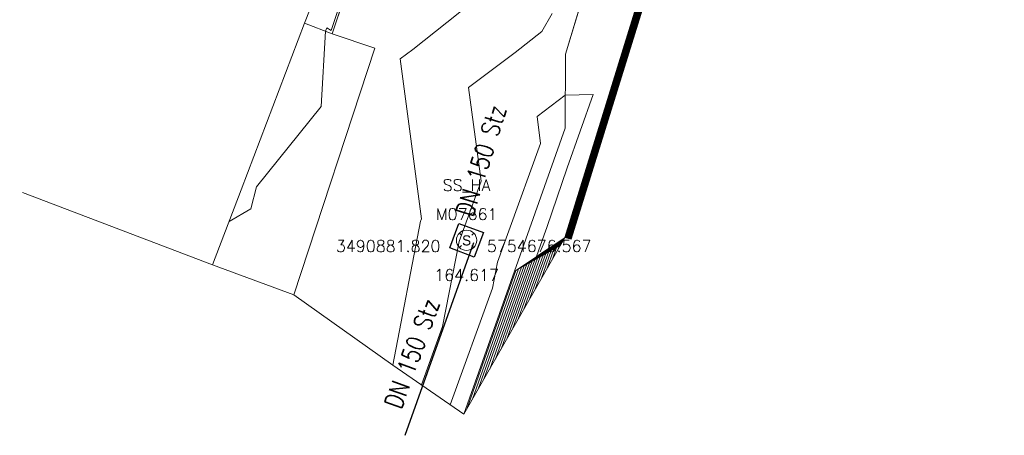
# Model space of a CAD drawing. Header units: metres. Extents: x 3490449 to 3490968, y 5754217 to 5754743.
# Tile 200 of 212: x 3490866 to 3490900, y 5754670 to 5754684. Entities that reach past the tile are written whole.
import ezdxf
from ezdxf.enums import TextEntityAlignment as Align

# ---------------------------------------------------------------- set-up
doc = ezdxf.new("R2010")
doc.units = ezdxf.units.M
doc.header["$LTSCALE"] = 0.25
doc.linetypes.add('Kartierung-07$0$AUSGEZOGEN', pattern=[0])
for name, color, linetype, lineweight, true_color in [('Kartierung-07$0$$BRUCH', 7, 'Continuous', 18, 0x82563a), ('Kartierung-07$0$$HOEHEN_Haupt', 7, 'Continuous', 18, 0x82563a), ('Kartierung-07$0$$HOEHEN_Mittel', 7, 'Continuous', 18, 0x82563a), ('Kartierung-07$0$$P_INF_FL', 7, 'Kartierung-07$0$AUSGEZOGEN', 18, 0x82563a), ('Kartierung-07$0$$P_INF_H_Schacht', 7, 'Kartierung-07$0$AUSGEZOGEN', 18, 0x82563a), ('Kartierung-07$0$$P_INF_NR_Schacht', 7, 'Kartierung-07$0$AUSGEZOGEN', 18, 0x82563a), ('Kartierung-07$0$$P_INF_X', 7, 'Kartierung-07$0$AUSGEZOGEN', 18, 0x82563a), ('Kartierung-07$0$B_Befestigt', 7, 'Continuous', 18, 0x82563a), ('Kartierung-07$0$B_Haus', 7, 'Kartierung-07$0$AUSGEZOGEN', 18, 0x82563a), ('Kartierung-07$0$B_Mauer', 7, 'Kartierung-07$0$AUSGEZOGEN', 18, 0x82563a), ('Kartierung-07$0$Hilfe_DGM', 7, 'Continuous', 18, 0x82563a), ('Kartierung-07$0$SYM_SS_HA', 7, 'Kartierung-07$0$AUSGEZOGEN', 18, 0x82563a)]:
    doc.layers.add(name, color=color, linetype=linetype, lineweight=lineweight, true_color=true_color)
doc.layers.add('Kartierung-07$0$$PKT_SS_HA', color=7, linetype='Continuous', lineweight=18)
doc.layers.add('Kartierung-07$0$B_SW-Leitung_HA_Aus', color=7, linetype='Continuous', true_color=0x82563a)
doc.layers.add('Kartierung-07$0$B_SW-Leitung_HA_Schrift_Aus', color=7, linetype='Continuous', true_color=0x82563a)
doc.layers.add('Kartierung-07$0$B_SW_Schacht_HA', color=7, linetype='Continuous')
doc.styles.add('Kartierung-07$0$2', font='TXT')
doc.styles.add('Kartierung-07$0$STANDARD', font='romans.shx', dxfattribs={"width": 0.8})

# ---------------------------------------------------------------- blocks, each defined once
blk = doc.blocks.new('Kartierung-07$0$PKT_SS_HA')
at = {"layer": 'Kartierung-07$0$SYM_SS_HA'}
for p, q in [((-0.247, 0.247), (-0.177, 0.177)), ((0.177, 0.177), (0.247, 0.247)), ((0.177, 0.177), (0.247, 0.247)), ((-0.247, -0.247), (-0.177, -0.177)), ((0.177, -0.177), (0.247, -0.247))]:
    blk.add_line(p, q, dxfattribs=at)
blk.add_circle((0, 0), 0.35, dxfattribs=at)
at = {"layer": 'Kartierung-07$0$$P_INF_FL', "style": 'Kartierung-07$0$STANDARD'}
blk.add_attdef('CODE', text='', height=0.8, dxfattribs=at).set_placement((0, 1.7), align=Align.CENTER)
at = {"layer": 'Kartierung-07$0$$P_INF_H_Schacht', "style": 'Kartierung-07$0$STANDARD'}
blk.add_attdef('H', text='', height=0.8, dxfattribs=at).set_placement((0, -1.4), align=Align.CENTER)
at = {"layer": 'Kartierung-07$0$$P_INF_NR_Schacht', "style": 'Kartierung-07$0$STANDARD'}
blk.add_attdef('NR', text='', height=0.8, dxfattribs=at).set_placement((0, 0.7), align=Align.CENTER)
at = {"layer": 'Kartierung-07$0$$P_INF_X', "style": 'Kartierung-07$0$STANDARD'}
blk.add_attdef('X', text='', height=0.8, dxfattribs=at).set_placement((-0.9, -0.4), align=Align.RIGHT)
blk.add_attdef('Y', (0.7, -0.4), '', height=0.8, dxfattribs=at)
at = {"layer": 'Kartierung-07$0$SYM_SS_HA', "style": 'Kartierung-07$0$2'}
blk.add_text('S', height=0.35, dxfattribs=at).set_placement((0, -0.178), align=Align.CENTER)

msp = doc.modelspace()

# ---------------------------------------------------------------- linework, layer by layer
at = {"layer": 'Kartierung-07$0$$BRUCH', "ltscale": 0.02}
for p, q in [((3490889.227, 5754689.687), (3490885.203, 5754676.665)), ((3490885.223, 5754682.984), (3490887.216, 5754689.579)), ((3490889.448, 5754689.624), (3490885.424, 5754676.602)), ((3490878.61, 5754687.978), (3490877.193, 5754683.688)), ((3490876.241, 5754684.05), (3490876.429, 5754684.543)), ((3490874.058, 5754678.31), (3490876.241, 5754684.05)), ((3490877.193, 5754683.688), (3490878.665, 5754683.188)), ((3490878.665, 5754683.188), (3490875.877, 5754674.683)), ((3490885.209, 5754680.433), (3490885.223, 5754682.984)), ((3490881.725, 5754670.57), (3490885.209, 5754680.433)), ((3490873.074, 5754675.723), (3490874.058, 5754678.31)), ((3490875.877, 5754674.683), (3490873.074, 5754675.723))]:
    msp.add_line(p, q, dxfattribs=at)
at = {"layer": 'Kartierung-07$0$$HOEHEN_Haupt', "ltscale": 0.02}
for points in [[(3490889.229, 5754689.687), (3490887.443, 5754683.902), (3490887.413, 5754683.803), (3490887.219, 5754683.175), (3490887.06, 5754682.66), (3490885.437, 5754677.403), (3490885.388, 5754677.244), (3490885.209, 5754676.663)], [(3490885.41, 5754676.607), (3490885.422, 5754676.645), (3490887.284, 5754682.679), (3490887.407, 5754683.079), (3490887.419, 5754683.118), (3490887.434, 5754683.165), (3490889.278, 5754689.14)], [(3490885.359, 5754676.621), (3490885.413, 5754676.795), (3490886.822, 5754681.36), (3490887.32, 5754682.974), (3490887.369, 5754683.132), (3490887.429, 5754683.325), (3490888.819, 5754687.83)], [(3490888.361, 5754686.521), (3490887.423, 5754683.484), (3490887.319, 5754683.146), (3490887.234, 5754682.869), (3490886.361, 5754680.041), (3490885.405, 5754676.945), (3490885.309, 5754676.635)], [(3490885.259, 5754676.649), (3490885.396, 5754677.095), (3490885.899, 5754678.722), (3490887.147, 5754682.765), (3490887.269, 5754683.161), (3490887.418, 5754683.644), (3490887.902, 5754685.211)], [(3490885.198, 5754676.656), (3490884.231, 5754676.013), (3490884.485, 5754676.75), (3490884.577, 5754677.013), (3490885.286, 5754679.066), (3490886.177, 5754681.597), (3490885.215, 5754681.57), (3490884.244, 5754680.839), (3490884.368, 5754679.901), (3490883.276, 5754676.892), (3490882.884, 5754675.813), (3490882.712, 5754674.918), (3490881.259, 5754670.893)], [(3490885.154, 5754676.58), (3490883.892, 5754675.74), (3490882.615, 5754672.129)], [(3490885.11, 5754676.503), (3490884.358, 5754676.002), (3490883.596, 5754673.85)], [(3490885.067, 5754676.426), (3490884.824, 5754676.265), (3490884.578, 5754675.57)]]:
    msp.add_lwpolyline(points, dxfattribs=at)
at = {"layer": 'Kartierung-07$0$$HOEHEN_Mittel', "ltscale": 0.02}
for points in [[(3490889.239, 5754689.684), (3490887.535, 5754684.164), (3490887.414, 5754683.771), (3490887.229, 5754683.172), (3490887.077, 5754682.681), (3490885.529, 5754677.667), (3490885.39, 5754677.214), (3490885.219, 5754676.661)], [(3490885.42, 5754676.604), (3490885.423, 5754676.615), (3490887.376, 5754682.943), (3490887.425, 5754683.1), (3490887.43, 5754683.115), (3490887.435, 5754683.134), (3490889.37, 5754689.401)], [(3490885.4, 5754676.609), (3490885.42, 5754676.675), (3490887.192, 5754682.415), (3490887.39, 5754683.058), (3490887.409, 5754683.121), (3490887.433, 5754683.197), (3490889.186, 5754688.878)], [(3490885.38, 5754676.615), (3490885.417, 5754676.735), (3490887.007, 5754681.888), (3490887.355, 5754683.016), (3490887.389, 5754683.126), (3490887.431, 5754683.261), (3490889.003, 5754688.354)], [(3490885.39, 5754676.612), (3490885.418, 5754676.705), (3490887.099, 5754682.151), (3490887.373, 5754683.037), (3490887.399, 5754683.123), (3490887.432, 5754683.229), (3490889.095, 5754688.616)], [(3490885.369, 5754676.618), (3490885.415, 5754676.765), (3490886.915, 5754681.624), (3490887.338, 5754682.995), (3490887.379, 5754683.129), (3490887.43, 5754683.293), (3490888.911, 5754688.092)], [(3490888.728, 5754687.568), (3490887.428, 5754683.357), (3490887.359, 5754683.135), (3490887.303, 5754682.953), (3490886.73, 5754681.096), (3490885.411, 5754676.825), (3490885.349, 5754676.624)], [(3490888.544, 5754687.044), (3490887.426, 5754683.421), (3490887.339, 5754683.141), (3490887.268, 5754682.911), (3490886.545, 5754680.569), (3490885.408, 5754676.885), (3490885.329, 5754676.629)], [(3490888.636, 5754687.306), (3490887.427, 5754683.389), (3490887.349, 5754683.138), (3490887.286, 5754682.932), (3490886.638, 5754680.833), (3490885.41, 5754676.855), (3490885.339, 5754676.626)], [(3490888.452, 5754686.782), (3490887.424, 5754683.452), (3490887.329, 5754683.143), (3490887.251, 5754682.89), (3490886.453, 5754680.305), (3490885.406, 5754676.915), (3490885.319, 5754676.632)], [(3490885.289, 5754676.641), (3490885.401, 5754677.005), (3490886.176, 5754679.514), (3490887.199, 5754682.827), (3490887.299, 5754683.152), (3490887.421, 5754683.548), (3490888.177, 5754685.997)], [(3490888.269, 5754686.259), (3490887.422, 5754683.516), (3490887.309, 5754683.149), (3490887.216, 5754682.848), (3490886.268, 5754679.777), (3490885.403, 5754676.975), (3490885.299, 5754676.638)], [(3490873.641, 5754677.215), (3490873.642, 5754677.215), (3490874.386, 5754677.656), (3490874.582, 5754678.412), (3490876.818, 5754681.184), (3490876.963, 5754683.775), (3490876.963, 5754683.776), (3490876.963, 5754683.776), (3490877.008, 5754683.895), (3490877.16, 5754683.801), (3490877.784, 5754685.706)], [(3490885.279, 5754676.644), (3490885.4, 5754677.035), (3490886.083, 5754679.25), (3490887.181, 5754682.807), (3490887.289, 5754683.155), (3490887.42, 5754683.58), (3490888.085, 5754685.735)], [(3490882.757, 5754685.371), (3490879.97, 5754683.147), (3490879.536, 5754682.821), (3490880.264, 5754677.308), (3490880.243, 5754677.249), (3490880.235, 5754677.228), (3490879.278, 5754672.267), (3490879.278, 5754672.267)], [(3490885.269, 5754676.646), (3490885.398, 5754677.065), (3490885.991, 5754678.986), (3490887.164, 5754682.786), (3490887.279, 5754683.158), (3490887.419, 5754683.612), (3490887.993, 5754685.473)], [(3490887.81, 5754684.949), (3490887.417, 5754683.676), (3490887.259, 5754683.164), (3490887.129, 5754682.744), (3490885.806, 5754678.458), (3490885.395, 5754677.125), (3490885.249, 5754676.652)], [(3490887.718, 5754684.687), (3490887.416, 5754683.708), (3490887.249, 5754683.166), (3490887.112, 5754682.723), (3490885.714, 5754678.195), (3490885.393, 5754677.154), (3490885.239, 5754676.655)], [(3490884.769, 5754684.389), (3490884.412, 5754683.769), (3490883.495, 5754683.038), (3490881.89, 5754681.83), (3490882.316, 5754678.605), (3490881.759, 5754677.07), (3490881.56, 5754676.52), (3490880.995, 5754673.593), (3490880.269, 5754671.58)], [(3490887.626, 5754684.425), (3490887.415, 5754683.74), (3490887.239, 5754683.169), (3490887.094, 5754682.702), (3490885.622, 5754677.931), (3490885.391, 5754677.184), (3490885.229, 5754676.658)], [(3490885.189, 5754676.641), (3490883.519, 5754675.531), (3490881.829, 5754670.752)], [(3490885.181, 5754676.626), (3490883.612, 5754675.583), (3490882.025, 5754671.097)], [(3490885.172, 5754676.61), (3490883.706, 5754675.636), (3490882.222, 5754671.441)], [(3490885.163, 5754676.595), (3490883.799, 5754675.688), (3490882.418, 5754671.785)], [(3490885.145, 5754676.564), (3490883.985, 5754675.793), (3490882.811, 5754672.473)], [(3490885.137, 5754676.549), (3490884.078, 5754675.845), (3490883.007, 5754672.817)], [(3490885.128, 5754676.533), (3490884.172, 5754675.898), (3490883.204, 5754673.161)], [(3490885.119, 5754676.518), (3490884.265, 5754675.95), (3490883.4, 5754673.505)], [(3490885.102, 5754676.487), (3490884.451, 5754676.055), (3490883.793, 5754674.194)], [(3490885.093, 5754676.472), (3490884.544, 5754676.107), (3490883.989, 5754674.538)], [(3490885.084, 5754676.457), (3490884.637, 5754676.16), (3490884.186, 5754674.882)], [(3490885.075, 5754676.441), (3490884.731, 5754676.212), (3490884.382, 5754675.226)], [(3490885.058, 5754676.41), (3490884.917, 5754676.317), (3490884.775, 5754675.914)], [(3490885.049, 5754676.395), (3490885.01, 5754676.369), (3490884.971, 5754676.258)]]:
    msp.add_lwpolyline(points, dxfattribs=at)
at = {"layer": 'Kartierung-07$0$B_Befestigt', "ltscale": 0.02}
for points in [[(3490881.725, 5754670.57), (3490885.209, 5754680.433), (3490885.223, 5754682.984), (3490887.216, 5754689.579), (3490890.479, 5754700.082)], [(3490889.598, 5754699.511), (3490887.124, 5754691.357), (3490886.268, 5754690.194), (3490878.944, 5754692.536), (3490878.274, 5754690.433), (3490878.61, 5754687.978), (3490877.193, 5754683.688), (3490878.665, 5754683.188), (3490875.877, 5754674.683), (3490873.074, 5754675.723)], [(3490877.193, 5754683.688), (3490876.241, 5754684.05)]]:
    msp.add_lwpolyline(points, dxfattribs=at)
at = {"layer": 'Kartierung-07$0$B_Haus', "ltscale": 0.02}
for points in [[(3490873.074, 5754675.723), (3490874.058, 5754678.31), (3490876.241, 5754684.05), (3490876.429, 5754684.543)], [(3490866.531, 5754678.212), (3490873.074, 5754675.723)]]:
    msp.add_lwpolyline(points, dxfattribs=at)
at = {"layer": 'Kartierung-07$0$B_Mauer', "ltscale": 0.02}
for points in [[(3490892.838, 5754701.616), (3490889.448, 5754689.624), (3490885.424, 5754676.602)], [(3490889.227, 5754689.687), (3490885.203, 5754676.665)]]:
    msp.add_lwpolyline(points, dxfattribs=at)
at = {"layer": 'Kartierung-07$0$B_SW-Leitung_HA_Aus', "ltscale": 0.02}
msp.add_line((3490882.054, 5754676.479, 164.617), (3490879.693, 5754669.845), dxfattribs=at)
at = {"layer": 'Kartierung-07$0$B_SW_Schacht_HA', "ltscale": 0.02}
msp.add_lwpolyline([(3490881.556, 5754677.146), (3490882.399, 5754676.831), (3490882.084, 5754675.988), (3490881.241, 5754676.303), (3490881.556, 5754677.146)], dxfattribs=at)
at = {"layer": 'Kartierung-07$0$Hilfe_DGM', "ltscale": 0.02}
msp.add_lwpolyline([(3490903.442, 5754699.681), (3490900.217, 5754699.812), (3490892.896, 5754701.845), (3490889.448, 5754689.624), (3490885.424, 5754676.602), (3490885.203, 5754676.665), (3490881.725, 5754670.57), (3490879.278, 5754672.267), (3490875.877, 5754674.683), (3490873.074, 5754675.723), (3490874.058, 5754678.31), (3490876.241, 5754684.05), (3490876.429, 5754684.543), (3490875.756, 5754684.799), (3490873.42, 5754686.843), (3490870.828, 5754692.167), (3490871.949, 5754698.339), (3490873.223, 5754705.487), (3490872.465, 5754705.678), (3490856.422, 5754708.658)], dxfattribs=at)

# ---------------------------------------------------------------- block references
at = {"layer": 'Kartierung-07$0$$PKT_SS_HA'}
ref = msp.add_blockref('Kartierung-07$0$PKT_SS_HA', (3490881.82, 5754676.567, 164.617), dxfattribs=at)
ref.add_attrib('Y', '5754676.567', (3490882.52, 5754676.167, 164.617), dxfattribs={"layer": 'Kartierung-07$0$$P_INF_X', "height": 0.4, "style": 'Kartierung-07$0$STANDARD'})
ref.add_attrib('X', '3490881.820', dxfattribs={"layer": 'Kartierung-07$0$$P_INF_X', "height": 0.4, "style": 'Kartierung-07$0$STANDARD'}).set_placement((3490880.92, 5754676.167, 164.617), align=Align.RIGHT)
ref.add_attrib('H', '164.617', dxfattribs={"layer": 'Kartierung-07$0$$P_INF_H_Schacht', "height": 0.4, "style": 'Kartierung-07$0$STANDARD'}).set_placement((3490881.82, 5754675.167, 164.617), align=Align.CENTER)
ref.add_attrib('CODE', 'SS_HA', dxfattribs={"layer": 'Kartierung-07$0$$P_INF_FL', "height": 0.4, "style": 'Kartierung-07$0$STANDARD'}).set_placement((3490881.82, 5754678.267, 164.617), align=Align.CENTER)
ref.add_attrib('NR', 'M07661', dxfattribs={"layer": 'Kartierung-07$0$$P_INF_NR_Schacht', "height": 0.4, "style": 'Kartierung-07$0$STANDARD'}).set_placement((3490881.82, 5754677.267, 164.617), align=Align.CENTER)

# ---------------------------------------------------------------- texts
at = {"layer": 'Kartierung-07$0$B_SW-Leitung_HA_Schrift_Aus', "ltscale": 0.02, "style": 'Kartierung-07$0$STANDARD', "width": 0.8}
for rotation, p in [(72.7915, (3490882.032, 5754677.337)), (70, (3490879.563, 5754670.709))]:
    msp.add_text('DN 150 Stz', height=0.625, rotation=rotation, dxfattribs=at).set_placement(p)

doc.saveas('drawing.dxf')
